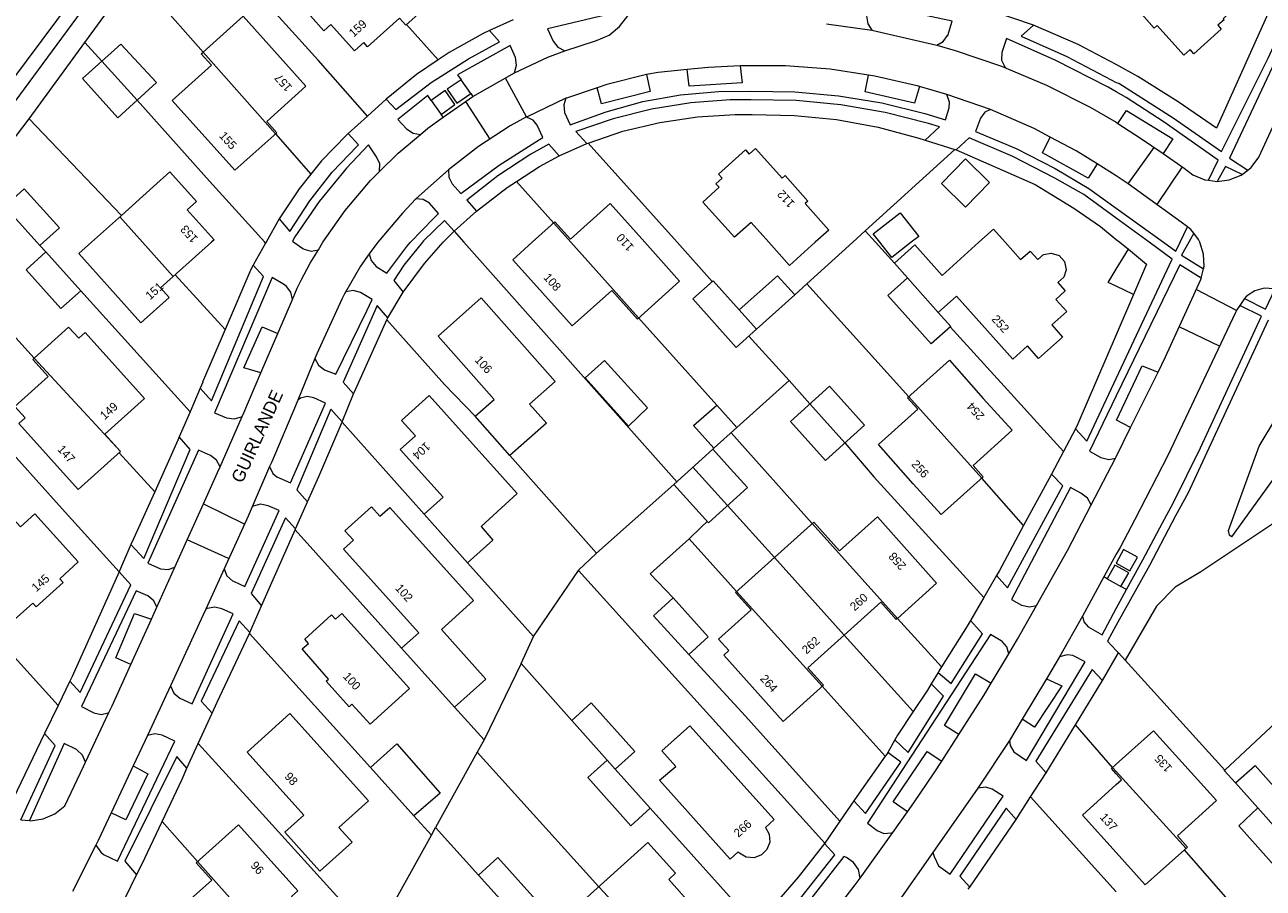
# Model space of a CAD drawing. Header units: metres. Extents: x 83575 to 86200, y 450600 to 453750.
# Tile 32 of 94: x 84721 to 84867, y 451574 to 451676. Entities that reach past the tile are written whole.
import ezdxf
from ezdxf.enums import TextEntityAlignment as Align

# ---------------------------------------------------------------- set-up
doc = ezdxf.new("R2010")
doc.units = ezdxf.units.M
for name, color, linetype, lineweight in [('gw-bs-grondwerklijn', 253, 'Continuous', 18), ('kd-bs-kadastralegrens', 253, 'Continuous', 18), ('og-bs-bebouwing', 253, 'Continuous', 18), ('og-bs-huisnummer', 253, 'Continuous', 18), ('og-bs-straatnaam', 253, 'Continuous', 25), ('vh-bs-randverharding', 253, 'Continuous', 18)]:
    doc.layers.add(name, color=color, linetype=linetype, lineweight=lineweight)
doc.styles.add('Styledgn001', font='dgn001.shx')

msp = doc.modelspace()

# ---------------------------------------------------------------- linework, layer by layer
at = {"layer": 'gw-bs-grondwerklijn'}
for p, q in [((84728.21, 451673.6), (84734.08, 451681.66)), ((84721.66, 451664.59), (84728.21, 451673.6)), ((84773.81, 451667.57), (84772.65, 451669.19)), ((84769.13, 451666.74), (84770.3, 451665.08)), ((84716.04, 451657.22), (84721.66, 451664.59)), ((84787.49, 451661.66), (84787.66, 451661.72)), ((84770.53, 451650), (84771.83, 451651.32)), ((84850, 451650.34), (84850.42, 451650)), ((84850.42, 451650), (84851.43, 451649.17)), ((84852.04, 451643.83), (84850, 451639.08)), ((84758.6, 451628.76), (84758.62, 451628.81)), ((84749.09, 451607.06), (84753.07, 451616.04)), ((84753.07, 451616.04), (84753.11, 451616.14)), ((84732.27, 451611.09), (84732.26, 451611.08)), ((84848.92, 451610.24), (84848.52, 451610.47)), ((84848.92, 451610.24), (84850, 451609.65)), ((84850, 451609.65), (84850.54, 451609.36)), ((84851.21, 451609), (84850.54, 451609.36)), ((84747.65, 451603.8), (84747.7, 451603.9)), ((84850.26, 451601.51), (84851.04, 451600.66)), ((84851.04, 451600.66), (84862.8, 451587.67)), ((84845.18, 451593), (84848.38, 451598.23)), ((84841.73, 451587.35), (84845.18, 451593)), ((84832.7, 451573.83), (84838.17, 451581.84))]:
    msp.add_line(p, q, dxfattribs=at)
for points in [[(84705.34, 451650), (84730.22, 451683.37), (84767.78, 451720.21), (84781.53, 451732.34), (84781.93, 451732.46), (84782.54, 451732.32), (84782.96, 451731.85), (84783.02, 451731.22), (84782.7, 451730.68), (84769.01, 451718.48), (84731.66, 451682.52), (84707.67, 451650)], [(84859.76, 451693.13), (84866.4, 451689.54), (84872.1, 451686.37), (84861.83, 451663.49), (84857.32, 451666.57), (84852.54, 451669.59), (84850, 451670.99)], [(84850, 451670.99), (84845.49, 451673.34), (84840.24, 451675.64)], [(84776, 451675.01), (84775.27, 451674.65), (84771.22, 451672.41), (84769.92, 451671.53)], [(84769.92, 451671.53), (84767.38, 451669.82), (84763.78, 451666.91)], [(84787.66, 451661.72), (84791.73, 451663.1), (84796.1, 451664.16), (84800.54, 451664.82), (84805.02, 451665.09), (84807.03, 451665.08), (84812.01, 451664.98), (84816.98, 451664.48), (84821.88, 451663.59), (84826.7, 451662.3), (84827.44, 451662.07)], [(84759.33, 451662.84), (84759.15, 451662.67), (84756.18, 451659.62), (84754.91, 451658.04)], [(84779.18, 451657.18), (84781.9, 451658.93), (84784.24, 451660.21)], [(84831.09, 451660.91), (84840.41, 451656.82), (84844.99, 451654.01), (84848.15, 451651.85), (84850, 451650.34)], [(84754.91, 451658.04), (84753.51, 451656.3), (84751.16, 451652.75)], [(84774.48, 451653.68), (84778.07, 451656.47), (84779.18, 451657.18)], [(84765.82, 451644.1), (84768.32, 451647.49), (84770.53, 451650)], [(84748.11, 451647.29), (84747.81, 451646.77), (84744.77, 451639.7)], [(84759.96, 451632.08), (84760.2, 451632.67), (84763.88, 451640.83)], [(84763.88, 451640.83), (84764, 451641.08), (84764.01, 451641.09)], [(84744.77, 451639.7), (84742.11, 451633.47), (84742.14, 451633.46), (84741.83, 451632.75)], [(84850, 451639.08), (84845.47, 451628.56), (84845.17, 451627.98)], [(84754.52, 451619.34), (84755.84, 451622.33), (84758.57, 451628.68), (84758.6, 451628.76)], [(84899.67, 451588.21), (84909.43, 451595.29), (84910.54, 451599.1), (84909.54, 451602.65), (84905.85, 451605.78), (84903.9, 451609.48), (84905.49, 451613.43), (84905.52, 451616.76), (84903.38, 451619.04), (84886.36, 451627.43), (84885.26, 451627.44), (84884.4, 451626.78), (84882.73, 451619.83), (84881.76, 451618.56), (84879.85, 451618.03), (84873.52, 451618.51), (84871, 451618.63), (84869.66, 451617.55), (84859.97, 451611.07), (84856.94, 451609.27), (84854.74, 451607.03), (84851.04, 451600.66)], [(84739.37, 451627.02), (84739.2, 451626.63), (84736.47, 451620.54)], [(84842.35, 451622.62), (84842.08, 451622.11), (84839.06, 451616.53)], [(84736.47, 451620.54), (84733.97, 451614.98), (84733.67, 451614.3)], [(84839.06, 451616.53), (84836.16, 451611.17), (84835.85, 451610.63)], [(84850, 451612.09), (84851.6, 451611.2), (84852.5, 451612.81), (84850.87, 451613.71), (84850, 451612.12)], [(84850, 451611.77), (84849.85, 451611.85), (84848.92, 451610.24)], [(84850, 451612.12), (84849.99, 451612.1), (84850, 451612.09)], [(84850.54, 451609.36), (84851.47, 451610.94), (84850, 451611.77)], [(84732.26, 451611.08), (84726.71, 451598.72), (84726.44, 451598.15)], [(84723.47, 451591.97), (84719.29, 451583.28), (84714.83, 451585.78), (84711.02, 451589.43), (84708.3, 451593.45), (84704.85, 451598.21), (84700.73, 451603.2), (84696.76, 451607.13), (84696.08, 451607.08)], [(84832.78, 451605.32), (84832.41, 451604.68), (84829.37, 451599.85)], [(84743.26, 451594.4), (84743.85, 451595.68), (84747.62, 451603.72), (84747.65, 451603.8)], [(84829.37, 451599.85), (84829.04, 451599.34), (84828.96, 451599.2)], [(84828.15, 451597.85), (84827.71, 451597.12), (84826.01, 451594.57)], [(84862.8, 451587.67), (84873.67, 451597.81), (84879, 451591.97), (84884.55, 451596.96), (84887.85, 451593.38), (84895.26, 451593.09), (84899.67, 451588.21)], [(84826.01, 451594.57), (84824.18, 451591.8), (84823.85, 451591.22)], [(84822.71, 451589.29), (84819.38, 451584.56), (84819.03, 451584.05)], [(84823.01, 451589.74), (84822.9, 451589.56), (84822.71, 451589.29)], [(84737.34, 451581.61), (84739.7, 451586.61), (84740.28, 451587.88)], [(84734.34, 451575.3), (84734.95, 451576.53), (84737.34, 451581.61)], [(84815.56, 451579), (84815.56, 451578.99), (84812.46, 451575.03), (84810.38, 451572.65), (84809.55, 451571.57)]]:
    msp.add_lwpolyline(points, dxfattribs=at)
at = {"layer": 'kd-bs-kadastralegrens'}
for p, q in [((84734.08, 451681.66), (84742.2, 451672.45)), ((84766.2, 451675.73), (84769.92, 451671.53)), ((84730.22, 451671.37), (84728.21, 451673.6)), ((84721.66, 451664.59), (84732.53, 451653.16)), ((84750.73, 451662.79), (84754.91, 451658.04)), ((84798.15, 451650), (84787.66, 451661.72)), ((84783.58, 451652.27), (84779.18, 451657.18)), ((84771.83, 451651.32), (84772.96, 451650)), ((84818.88, 451650), (84820.37, 451651.35)), ((84722.22, 451636.31), (84710.24, 451649.61)), ((84722.9, 451649.62), (84723.62, 451648.86)), ((84749.57, 451649.9), (84749.48, 451650)), ((84798.1, 451621.72), (84772.96, 451650)), ((84802.3, 451645.37), (84798.15, 451650)), ((84821.58, 451650), (84823.8, 451647.52)), ((84738.89, 451646.16), (84744.77, 451639.7)), ((84813.48, 451645.09), (84812.04, 451643.79)), ((84727.74, 451644.28), (84740.65, 451629.98)), ((84793.61, 451641.07), (84802.85, 451630.75)), ((84811.36, 451633.67), (84813.82, 451630.92)), ((84758.6, 451628.76), (84768.29, 451617.89)), ((84804.52, 451627.51), (84814.1, 451616.78)), ((84736.47, 451620.54), (84732.27, 451625.12)), ((84802.48, 451625.67), (84802.37, 451625.57)), ((84839.06, 451616.53), (84834.11, 451622.14)), ((84804.1, 451618.92), (84809.64, 451612.77)), ((84753.07, 451616.04), (84765.62, 451602.07)), ((84773.41, 451612.15), (84781.18, 451603.45)), ((84786.49, 451611.25), (84815.59, 451579.04)), ((84824.16, 451605.56), (84829.37, 451599.85)), ((84817.89, 451603.61), (84826.01, 451594.57)), ((84779.74, 451600.24), (84775.36, 451591.24)), ((84822.71, 451589.29), (84815.26, 451597.56)), ((84849.57, 451587.97), (84845.18, 451593)), ((84774.56, 451589.78), (84788.89, 451573.89)), ((84850, 451573.3), (84839.88, 451584.5)), ((84769.14, 451579.96), (84767.06, 451582.28)), ((84807.63, 451569.07), (84794.98, 451583.16)), ((84737.34, 451581.61), (84741.52, 451576.85)), ((84864.52, 451570.84), (84858.06, 451578.24))]:
    msp.add_line(p, q, dxfattribs=at)
for points in [[(84761.58, 451664.9), (84755.75, 451671.49), (84747.34, 451680.83)], [(84749.48, 451650), (84742.95, 451657.23), (84734.4, 451666.79)], [(84821.58, 451650), (84820.37, 451651.35), (84830.94, 451660.95)], [(84825.49, 451631.73), (84813.48, 451645.09), (84818.88, 451650)], [(84774.29, 451629.46), (84770.7, 451633.19), (84763.88, 451640.83)], [(84830.39, 451640), (84837.94, 451631.7), (84843.76, 451625.3)], [(84806.61, 451638.91), (84811.36, 451633.67), (84805.21, 451628.12)], [(84718.01, 451626.87), (84725.2, 451618.9), (84732.26, 451611.08)], [(84817.97, 451626.31), (84821.37, 451622.3), (84834.37, 451608.06)], [(84797.75, 451621.41), (84788.63, 451613.27), (84778.41, 451624.81)], [(84805.18, 451608.75), (84799.58, 451614.96), (84800.98, 451616.37), (84801.71, 451617.02)], [(84797.68, 451607.99), (84794.95, 451610.85), (84799.58, 451614.96)], [(84788.63, 451613.27), (84788.61, 451613.26), (84786.49, 451611.26), (84786.49, 451611.25)], [(84725.06, 451595.28), (84710.35, 451611.54), (84710.45, 451611.63)], [(84785.72, 451593.53), (84779.74, 451600.24), (84781.18, 451603.45), (84786.49, 451611.25)], [(84761.95, 451587.97), (84756.44, 451594.08), (84747.65, 451603.8)], [(84817.37, 451581.64), (84806.23, 451594.02), (84799.53, 451601.31)], [(84771.88, 451595.11), (84775.36, 451591.24), (84774.56, 451589.78), (84769.64, 451580.87)], [(84758.28, 451572.41), (84747.29, 451584.55), (84741.61, 451590.79)], [(84864.08, 451586.14), (84862.75, 451587.62), (84862.8, 451587.67)], [(84765.3, 451567.07), (84763.26, 451569.33), (84769.14, 451579.96), (84769.64, 451580.87), (84774.69, 451575.26)]]:
    msp.add_lwpolyline(points, dxfattribs=at)
at = {"layer": 'og-bs-bebouwing'}
for p, q in [((84730.23, 451671.38), (84734.38, 451666.77)), ((84742.2, 451672.45), (84750.73, 451662.79)), ((84732.34, 451652.99), (84735.02, 451650)), ((84783.58, 451652.27), (84785.61, 451650)), ((84735.02, 451650), (84738.66, 451645.95)), ((84785.61, 451650), (84793.61, 451641.07)), ((84850, 451646.82), (84851.43, 451649.17)), ((84828.99, 451641.7), (84825.34, 451645.81)), ((84852.04, 451643.83), (84850, 451644.8)), ((84805.49, 451642.02), (84807.54, 451639.74)), ((84722.22, 451636.31), (84732.44, 451625.27)), ((84825.49, 451631.73), (84834.11, 451622.14)), ((84813.82, 451630.92), (84817.97, 451626.31)), ((84800.02, 451623.45), (84804.1, 451618.92)), ((84814.1, 451616.78), (84824.16, 451605.56)), ((84809.64, 451612.77), (84817.89, 451603.61)), ((84805.18, 451608.75), (84815.26, 451597.56)), ((84789.89, 451588.85), (84790.83, 451587.79)), ((84849.57, 451587.97), (84850, 451587.5)), ((84850, 451587.5), (84858.24, 451578.4)), ((84866.73, 451583.19), (84869.18, 451580.42)), ((84741.52, 451576.85), (84751.55, 451565.67)), ((84788.89, 451573.89), (84796.28, 451565.97))]:
    msp.add_line(p, q, dxfattribs=at)
for points in [[(84761.9, 451688.89), (84763.1, 451687.55), (84764.01, 451688.36), (84770.09, 451681.58), (84769, 451680.61), (84769.44, 451680.12), (84769.04, 451679.75), (84769.77, 451678.93), (84766.11, 451675.65), (84765.37, 451676.47), (84761.6, 451673.08), (84761.15, 451673.58), (84760.07, 451672.6), (84757.27, 451675.71), (84756.45, 451674.98), (84753.6, 451678.15), (84753.15, 451678.64), (84754.87, 451680.18), (84753.65, 451681.53), (84761.9, 451688.89)], [(84850, 451682.33), (84854.03, 451685.95), (84858.43, 451681.06), (84860.48, 451682.94), (84864.58, 451678.27), (84862.62, 451676.39), (84862.72, 451676.28), (84861.99, 451675.62), (84862.39, 451675.17), (84859.17, 451672.26), (84858.73, 451672.75), (84857.99, 451672.08), (84854.81, 451675.59), (84854.48, 451675.29), (84851.78, 451678.32), (84852.1, 451678.6), (84850, 451680.96)], [(84754.32, 451668.43), (84749.69, 451664.27), (84750.89, 451662.93), (84745.95, 451658.5), (84738.54, 451666.74), (84743.18, 451670.91), (84741.97, 451672.25), (84742.2, 451672.45), (84746.9, 451676.69), (84754.32, 451668.43)], [(84732.49, 451673.41), (84736.7, 451668.86), (84732.11, 451664.71), (84727.95, 451669.33), (84732.49, 451673.41)], [(84808.96, 451650), (84806.88, 451652.33), (84804.93, 451650.59), (84801.18, 451654.75), (84803.12, 451656.49), (84802.74, 451656.9), (84803.48, 451657.58), (84803.05, 451658.06), (84806.22, 451660.92), (84806.66, 451660.42), (84807.4, 451661.08), (84810.57, 451657.58), (84810.9, 451657.87), (84813.6, 451654.85), (84813.27, 451654.56), (84816.06, 451651.44), (84814.45, 451650)], [(84832.21, 451659.84), (84835.03, 451657.05), (84832.18, 451654.16), (84829.35, 451656.94), (84832.21, 451659.84)], [(84729.01, 451650), (84732.53, 451653.16), (84736.34, 451656.6), (84738.26, 451658.33), (84741.4, 451654.83), (84740.29, 451653.83), (84743.48, 451650.28), (84743.17, 451650)], [(84722.56, 451650), (84718.77, 451654.23), (84721.05, 451656.31), (84725.23, 451651.71), (84723.33, 451650)], [(84781.05, 451650), (84783.73, 451652.41), (84785.58, 451650.35), (84790.24, 451654.57), (84794.33, 451650)], [(84822.09, 451650), (84821.31, 451651), (84824.48, 451653.49), (84826.68, 451650.69), (84825.8, 451650)], [(84833.79, 451650), (84835.5, 451651.53), (84836.87, 451650)], [(84723.33, 451650), (84722.9, 451649.62), (84722.56, 451650)], [(84743.17, 451650), (84737.16, 451644.6), (84738.17, 451643.49), (84734.85, 451640.5), (84727.52, 451648.66), (84729.01, 451650)], [(84794.33, 451650), (84798.45, 451645.4), (84793.46, 451640.93), (84790.43, 451644.32), (84785.74, 451640.12), (84778.74, 451647.93), (84781.05, 451650)], [(84814.45, 451650), (84811.41, 451647.27), (84808.96, 451650)], [(84825.8, 451650), (84823.51, 451648.2), (84822.09, 451650)], [(84825.34, 451645.81), (84823.8, 451647.52), (84826.21, 451649.68), (84829.43, 451646.09), (84833.79, 451650)], [(84836.87, 451650), (84838.7, 451647.96), (84839.82, 451648.96), (84840.73, 451647.95), (84841.41, 451648.55), (84842.32, 451648.73), (84843.24, 451648.44), (84843.88, 451647.72), (84844.1, 451646.75), (84843.79, 451645.87), (84843.12, 451645.23), (84843.98, 451644.28), (84842.87, 451643.23), (84844.15, 451641.81), (84842.38, 451640.23), (84843.65, 451638.81), (84840.83, 451636.29), (84839.53, 451637.75), (84837.8, 451636.2), (84831.14, 451643.63), (84828.99, 451641.7)], [(84723.62, 451648.86), (84727.74, 451644.28), (84725.4, 451642.18), (84721.28, 451646.76), (84723.62, 451648.86)], [(84851.43, 451649.17), (84853.58, 451647.41), (84852.04, 451643.83)], [(84850, 451644.8), (84849.05, 451645.25), (84850, 451646.82)], [(84812.04, 451643.79), (84807.54, 451639.74), (84805.12, 451637.57), (84799.99, 451643.3), (84802.4, 451645.46), (84805.49, 451642.02), (84809.99, 451646.05), (84812.04, 451643.79)], [(84828.99, 451641.7), (84830.46, 451640.06), (84828.15, 451637.99), (84823.01, 451643.73), (84825.34, 451645.81)], [(84775, 451643.42), (84783.77, 451633.55), (84780.74, 451630.88), (84782.73, 451628.64), (84778.41, 451624.81), (84774.29, 451629.46), (84776.55, 451631.43), (84769.92, 451638.91), (84775, 451643.42)], [(84735.27, 451631.53), (84730.6, 451627.32), (84732.44, 451625.27), (84727.43, 451620.79), (84720.44, 451628.59), (84721.18, 451629.25), (84719.97, 451630.59), (84723.91, 451634.13), (84722.07, 451636.17), (84722.22, 451636.31), (84726.31, 451639.99), (84727.5, 451638.66), (84728.25, 451639.33), (84735.27, 451631.53)], [(84834.28, 451631.55), (84837.72, 451627.82), (84833.09, 451623.64), (84834.29, 451622.31), (84829.33, 451617.85), (84826.03, 451621.47), (84821.93, 451626.1), (84826.57, 451630.28), (84825.36, 451631.61), (84830.32, 451636.07), (84834.28, 451631.55)], [(84789.58, 451636.05), (84794.64, 451630.43), (84792.4, 451628.28), (84787.28, 451633.98), (84789.58, 451636.05)], [(84768.88, 451631.89), (84779.26, 451620.31), (84775.02, 451616.43), (84776.41, 451614.83), (84773.41, 451612.15), (84768.29, 451617.89), (84770.52, 451619.9), (84765.47, 451625.51), (84767.26, 451627.12), (84765.61, 451628.96), (84768.88, 451631.89)], [(84816.13, 451633), (84820.28, 451628.39), (84815.67, 451624.24), (84811.52, 451628.85), (84816.13, 451633)], [(84802.85, 451630.75), (84805.21, 451628.12), (84802.48, 451625.67), (84800.1, 451628.35), (84802.85, 451630.75)], [(84873.59, 451630.05), (84882, 451625.66), (84882.34, 451623.67), (84882.22, 451623.59), (84874.35, 451625.78), (84871.81, 451625.79), (84870.07, 451624.16), (84863.62, 451615.2), (84863.37, 451615.4), (84863.26, 451615.96), (84866.86, 451625.9), (84868.83, 451629.19), (84871.71, 451630.24), (84873.59, 451630.05)], [(84804.41, 451623.3), (84806.45, 451621.04), (84801.84, 451616.88), (84797.75, 451621.41), (84802.37, 451625.57), (84804.41, 451623.3)], [(84765.62, 451602.07), (84767.64, 451603.86), (84758.76, 451613.77), (84759.93, 451614.82), (84758.93, 451615.92), (84762.07, 451618.74), (84763.06, 451617.64), (84764.24, 451618.69), (84774.12, 451607.68), (84770.32, 451604.27), (84775.58, 451598.41), (84771.88, 451595.11), (84765.62, 451602.07)], [(84727.45, 451612.25), (84725.25, 451610.26), (84725.65, 451609.82), (84722.47, 451606.94), (84722.07, 451607.38), (84719.86, 451605.4), (84714.7, 451611.15), (84716.38, 451612.58), (84714.81, 451614.35), (84719.03, 451618.16), (84720.61, 451616.4), (84722.32, 451617.94), (84727.45, 451612.25)], [(84824.16, 451605.56), (84824.03, 451605.45), (84822.19, 451607.48), (84813.59, 451599.73), (84815.42, 451597.7), (84810.66, 451593.41), (84803.65, 451601.24), (84804.24, 451601.77), (84803.03, 451603.12), (84806.88, 451606.58), (84805.04, 451608.62), (84814.29, 451616.95), (84817.34, 451613.55), (84821.81, 451617.56), (84828.79, 451609.74), (84824.16, 451605.56)], [(84797.68, 451607.99), (84801.83, 451603.39), (84799.53, 451601.31), (84795.38, 451605.9), (84797.68, 451607.99)], [(84766.57, 451597.29), (84761.9, 451593.08), (84759.76, 451595.45), (84759.44, 451595.15), (84756.71, 451598.16), (84757, 451598.42), (84753.88, 451601.98), (84754.63, 451602.63), (84754.19, 451603.12), (84757.36, 451605.99), (84757.81, 451605.5), (84758.56, 451606.17), (84766.57, 451597.29)], [(84788.02, 451595.6), (84793.15, 451589.87), (84790.83, 451587.79), (84794.98, 451583.16), (84792.68, 451581.1), (84787.61, 451586.77), (84789.89, 451588.85), (84785.72, 451593.53), (84788.02, 451595.6)], [(84752.43, 451594.33), (84761.7, 451584.04), (84758.22, 451580.89), (84759.79, 451579.17), (84755.98, 451575.74), (84751.83, 451580.34), (84754.07, 451582.35), (84747.38, 451589.79), (84752.43, 451594.33)], [(84799.67, 451592.91), (84809.61, 451581.83), (84808.57, 451580.89), (84809.02, 451580.08), (84809.09, 451579.16), (84808.76, 451578.29), (84808.11, 451577.64), (84807.24, 451577.32), (84806.32, 451577.39), (84805.51, 451577.84), (84805.34, 451578.01), (84804.41, 451577.16), (84796.07, 451586.46), (84798, 451588.1), (84796.35, 451589.93), (84799.67, 451592.91)], [(84850, 451588.35), (84854.4, 451592.3), (84861.85, 451584.06), (84857.21, 451579.89), (84858.41, 451578.55), (84853.43, 451574.11), (84850, 451577.93)], [(84765.05, 451590.76), (84770.19, 451584.95), (84767.06, 451582.28), (84761.95, 451587.97), (84765.05, 451590.76)], [(84850, 451587.23), (84849.45, 451587.86), (84850, 451588.35)], [(84866.4, 451588.21), (84871.47, 451582.51), (84869.18, 451580.42), (84871.87, 451577.41), (84869.57, 451575.35), (84864.46, 451581.1), (84866.73, 451583.19), (84864.08, 451586.14), (84866.4, 451588.21)], [(84850, 451585.95), (84850.63, 451586.52), (84850, 451587.23)], [(84850, 451577.93), (84846.02, 451582.36), (84850, 451585.95)], [(84753.82, 451571.39), (84749.89, 451567.87), (84751.72, 451565.83), (84746.74, 451561.35), (84738.53, 451570.48), (84743.21, 451574.68), (84741.37, 451576.72), (84746.37, 451581.2), (84753.37, 451573.39), (84752.62, 451572.72), (84753.82, 451571.39)], [(84794.7, 451579.11), (84797.97, 451575.48), (84797.16, 451574.74), (84799.96, 451571.61), (84798.85, 451570.65), (84799.29, 451570.17), (84795.53, 451566.79), (84796.28, 451565.97), (84792.61, 451562.66), (84791.88, 451563.47), (84791.48, 451563.11), (84791.04, 451563.59), (84789.94, 451562.62), (84783.89, 451569.39), (84794.7, 451579.11)], [(84776.99, 451577.33), (84782.14, 451571.6), (84779.84, 451569.54), (84774.69, 451575.26), (84776.99, 451577.33)]]:
    msp.add_lwpolyline(points, dxfattribs=at)
at = {"layer": 'vh-bs-randverharding'}
for p, q in [((84840.24, 451675.64), (84835.34, 451677.3)), ((84778.78, 451676.26), (84776, 451675.01)), ((84815.77, 451675.78), (84821.14, 451675.05)), ((84821.14, 451675.05), (84828.81, 451673.27)), ((84784.9, 451672.62), (84788.65, 451673.81)), ((84774.05, 451667.23), (84778.94, 451669.99)), ((84780.35, 451664.8), (84777.87, 451669.39)), ((84830, 451667.45), (84826.75, 451668.41)), ((84763.78, 451666.91), (84761.58, 451664.9)), ((84770.51, 451664.78), (84774.05, 451667.23)), ((84773.81, 451667.57), (84774.05, 451667.23)), ((84785.03, 451667), (84780.37, 451664.79)), ((84835.14, 451665.69), (84830, 451667.45)), ((84773.17, 451666.62), (84776.02, 451662.17)), ((84761.58, 451664.9), (84759.33, 451662.84)), ((84770.51, 451664.78), (84770.3, 451665.08)), ((84850, 451664.17), (84850.2, 451664.04)), ((84827.44, 451662.07), (84830.94, 451660.95)), ((84830.94, 451660.95), (84831.09, 451660.91)), ((84851.42, 451656.89), (84854.49, 451661.18)), ((84860.89, 451657.32), (84862.05, 451659.7)), ((84771.17, 451658.54), (84767.31, 451655.11)), ((84850, 451657.85), (84847.73, 451659.27)), ((84857.79, 451658.89), (84854.8, 451654.44)), ((84864.85, 451658.02), (84865.52, 451658.53)), ((84860.89, 451657.32), (84861.9, 451657.18)), ((84861.9, 451657.18), (84861.93, 451657.18)), ((84771.83, 451651.32), (84774.48, 451653.68)), ((84850, 451654.01), (84855.58, 451650)), ((84751.16, 451652.75), (84749.62, 451650)), ((84853.88, 451650), (84850, 451652.83)), ((84857.54, 451650), (84858.41, 451651.81)), ((84859.14, 451651.06), (84858.55, 451650)), ((84749.62, 451650), (84749.57, 451649.9)), ((84755.79, 451649.12), (84756.32, 451650)), ((84762.82, 451650), (84761.81, 451648.64)), ((84856.59, 451648.02), (84853.88, 451650)), ((84850, 451633.91), (84856.59, 451648.02)), ((84857.49, 451647.35), (84850, 451631.85)), ((84860.02, 451645.75), (84857.49, 451647.35)), ((84860.02, 451645.75), (84860.29, 451646.86)), ((84764.01, 451641.09), (84765.82, 451644.1)), ((84864.19, 451641.93), (84859.43, 451644.41)), ((84751, 451639.22), (84752.73, 451643.25)), ((84865.14, 451643.35), (84864.59, 451642.54)), ((84867.14, 451641.28), (84864.59, 451642.54)), ((84749, 451634.56), (84751, 451639.22)), ((84862.2, 451637.72), (84857.42, 451640)), ((84755.38, 451636.26), (84753.37, 451631.37)), ((84851.69, 451628.11), (84854.94, 451634.67)), ((84741.83, 451632.75), (84740.65, 451629.98)), ((84758.62, 451628.81), (84759.96, 451632.08)), ((84740.65, 451629.98), (84739.37, 451627.02)), ((84744.18, 451623.48), (84746.8, 451629.44)), ((84845.17, 451627.98), (84843.76, 451625.3)), ((84850, 451624.67), (84851.69, 451628.11)), ((84843.76, 451625.3), (84842.35, 451622.62)), ((84847.04, 451619), (84849.92, 451624.51)), ((84849.92, 451624.51), (84850, 451624.67)), ((84750.04, 451623.52), (84747.96, 451618.75)), ((84742.23, 451619.09), (84747.03, 451616.76)), ((84753.11, 451616.14), (84754.52, 451619.34)), ((84745.18, 451612.65), (84740.3, 451614.84)), ((84736.73, 451606.9), (84738.84, 451611.61)), ((84744.66, 451611.42), (84742.51, 451606.66)), ((84835.85, 451610.63), (84834.37, 451608.06)), ((84736.08, 451605.48), (84736.73, 451606.9)), ((84747.7, 451603.9), (84749.09, 451607.06)), ((84834.37, 451608.06), (84832.78, 451605.32)), ((84733.65, 451600.12), (84736.08, 451605.48)), ((84846.02, 451605.86), (84843.31, 451601.04)), ((84835.24, 451597.94), (84837.32, 451601.41)), ((84843.31, 451601.04), (84841.76, 451598.45)), ((84848.38, 451598.23), (84850, 451601.05)), ((84850, 451601.79), (84850.26, 451601.51)), ((84850, 451601.05), (84850.26, 451601.51)), ((84726.44, 451598.15), (84725.06, 451595.28)), ((84828.96, 451599.2), (84828.15, 451597.85)), ((84841.76, 451598.45), (84838.9, 451593.68)), ((84738.35, 451597.63), (84735.62, 451591.73)), ((84725.06, 451595.28), (84723.47, 451591.97)), ((84728.31, 451588.6), (84731.07, 451594.47)), ((84741.61, 451590.79), (84743.26, 451594.4)), ((84838.9, 451593.68), (84837.4, 451591.16)), ((84740.28, 451587.88), (84741.61, 451590.79)), ((84823.85, 451591.22), (84823.01, 451589.74)), ((84829.39, 451588.73), (84831.41, 451591.88)), ((84837.4, 451591.16), (84833.65, 451585.53)), ((84733.93, 451588.15), (84731.33, 451582.62)), ((84839.88, 451584.5), (84841.73, 451587.35)), ((84833.65, 451585.53), (84828.35, 451577.94)), ((84819.03, 451584.05), (84817.37, 451581.64)), ((84838.17, 451581.84), (84839.88, 451584.5)), ((84823.62, 451580.31), (84825.34, 451582.73)), ((84720.65, 451581.79), (84721.7, 451581.7)), ((84817.37, 451581.64), (84815.59, 451579.04)), ((84815.59, 451579.04), (84815.56, 451579)), ((84819.77, 451574.91), (84823.62, 451580.31)), ((84729.51, 451578.79), (84726.78, 451573.32)), ((84828.35, 451577.94), (84824.38, 451572.27)), ((84732.99, 451572.54), (84734.34, 451575.3)), ((84832.53, 451573.6), (84832.7, 451573.83))]:
    msp.add_line(p, q, dxfattribs=at)
for points in [[(84862.42, 451660.7), (84867.93, 451671.74), (84874.32, 451685.67)], [(84865.52, 451658.53), (84865.93, 451658.84), (84866.85, 451660.04), (84877.73, 451683.7)], [(84792.65, 451677.51), (84782.83, 451675.19), (84783.51, 451673.73), (84784.07, 451673.05), (84784.9, 451672.62)], [(84788.65, 451673.81), (84790.11, 451674.47), (84791.36, 451675.47), (84792.33, 451676.75), (84792.65, 451677.51)], [(84828.81, 451673.27), (84829.57, 451673.69), (84830.08, 451674.4), (84830.1, 451674.43), (84830.63, 451676.1), (84820.66, 451678.22), (84820.51, 451676.74), (84820.65, 451675.81), (84821.14, 451675.05)], [(84840.24, 451675.64), (84838.76, 451674.34), (84844.17, 451671.95), (84849.41, 451669.2), (84850, 451668.86)], [(84763.78, 451666.91), (84764.93, 451665.68), (84769.11, 451668.85), (84773.53, 451671.68), (84777.17, 451673.68), (84776, 451675.01)], [(84778.94, 451669.99), (84779.19, 451670.91), (84779.07, 451671.8), (84778.44, 451673.22), (84772.23, 451669.78), (84772.65, 451669.19)], [(84778.94, 451669.99), (84782.88, 451671.84), (84784.9, 451672.62)], [(84828.81, 451673.27), (84830.98, 451672.63), (84836.44, 451670.78), (84836.99, 451670.55)], [(84850, 451667.77), (84849.05, 451668.3), (84842.87, 451671.48), (84837.04, 451674.07), (84836.47, 451672.41), (84836.46, 451671.52), (84836.84, 451670.72), (84836.99, 451670.55)], [(84868.74, 451671.32), (84863.37, 451659.95), (84865.52, 451658.53)], [(84794.53, 451669.8), (84789.87, 451668.62), (84788.71, 451668.23)], [(84794.53, 451669.8), (84794.96, 451667.8), (84789.23, 451666.34), (84788.71, 451668.23)], [(84799.35, 451670.39), (84795.9, 451670.04), (84794.54, 451669.8), (84794.53, 451669.8)], [(84805.6, 451670.83), (84801.84, 451670.65), (84799.35, 451670.39)], [(84805.6, 451670.83), (84805.82, 451668.84), (84799.56, 451668.45), (84799.35, 451670.39)], [(84820.75, 451669.74), (84816.23, 451670.43), (84810.93, 451670.83), (84805.61, 451670.83), (84805.6, 451670.83)], [(84826.75, 451668.41), (84826.19, 451666.41), (84820.34, 451667.76), (84820.75, 451669.74)], [(84826.75, 451668.41), (84826.66, 451668.44), (84821.48, 451669.63), (84820.75, 451669.74)], [(84836.99, 451670.55), (84841.76, 451668.54), (84846.91, 451665.95), (84850, 451664.17)], [(84772.65, 451669.19), (84771, 451668.06), (84772.15, 451666.42), (84773.81, 451667.57)], [(84788.71, 451668.23), (84785.1, 451667.02), (84785.03, 451667)], [(84850, 451668.86), (84850.31, 451668.78), (84856.71, 451664.7), (84862.42, 451660.7)], [(84769.13, 451666.74), (84768.71, 451667.34), (84765.18, 451664.49), (84766.2, 451663.38), (84766.98, 451662.87), (84767.85, 451662.74)], [(84770.3, 451665.08), (84771.92, 451666.26), (84770.78, 451667.91), (84769.13, 451666.74)], [(84785.03, 451667), (84784.79, 451666.24), (84784.86, 451665.32), (84785.54, 451663.86), (84789.76, 451665.42), (84794.11, 451666.61), (84798.54, 451667.4), (84803.03, 451667.8), (84806.85, 451667.83), (84812.04, 451667.77), (84817.22, 451667.3), (84822.34, 451666.45), (84827.39, 451665.2), (84829.82, 451664.45), (84830.29, 451665.88), (84830.31, 451666.55), (84830, 451667.45)], [(84827.44, 451662.07), (84829.13, 451663.65), (84827.84, 451664.03), (84822.71, 451665.33), (84817.49, 451666.23), (84812.21, 451666.73), (84806.91, 451666.83), (84804.4, 451666.81), (84799.75, 451666.47), (84795.14, 451665.72), (84790.61, 451664.59), (84786.2, 451663.07), (84787.49, 451661.66)], [(84862.05, 451659.7), (84855.66, 451664.2), (84851.17, 451667.09), (84850, 451667.77)], [(84835.14, 451665.69), (84834.49, 451665.35), (84833.96, 451664.66), (84833.38, 451663.07), (84838.17, 451661.08), (84842.78, 451658.73), (84846.76, 451656.34), (84850, 451654.01)], [(84842.2, 451662.42), (84840.29, 451663.42), (84835.14, 451665.69)], [(84850.2, 451664.04), (84851.19, 451665.56), (84856.68, 451662.21), (84855.52, 451660.47)], [(84767.85, 451662.74), (84768.73, 451663.48), (84770.51, 451664.78)], [(84780.37, 451664.79), (84780.35, 451664.8), (84778.45, 451663.74), (84774.69, 451661.3), (84771.17, 451658.54)], [(84771.17, 451658.54), (84771.2, 451657.7), (84771.6, 451656.89), (84772.61, 451655.75), (84777.15, 451659.11), (84781.92, 451662.14), (84782.31, 451662.36), (84781.64, 451663.81), (84781.16, 451664.4), (84780.37, 451664.79)], [(84850.2, 451664.04), (84852.86, 451662.31), (84855.52, 451660.47)], [(84751.16, 451652.75), (84752.44, 451651.28), (84754.78, 451654.89), (84757.44, 451658.26), (84760.4, 451661.38), (84760.55, 451661.52), (84759.33, 451662.84)], [(84763.03, 451658.37), (84765.2, 451660.53), (84767.85, 451662.74)], [(84847.73, 451659.27), (84846.7, 451657.56), (84841.29, 451660.57), (84842.2, 451662.42)], [(84847.73, 451659.27), (84845.27, 451660.8), (84842.2, 451662.42)], [(84763.03, 451658.37), (84763.04, 451659.26), (84762.66, 451660.09), (84761.73, 451661.5), (84759.13, 451658.74), (84755.9, 451654.81), (84753, 451650.63), (84752.73, 451650.11), (84752.89, 451650)], [(84784.24, 451660.21), (84782.99, 451661.58), (84780.89, 451660.4), (84776.99, 451657.85), (84773.32, 451654.98), (84774.48, 451653.68)], [(84784.24, 451660.21), (84787.48, 451661.66), (84787.49, 451661.66)], [(84850, 451652.83), (84846.16, 451655.63), (84842.76, 451657.55), (84837.79, 451660.13), (84832.65, 451662.35), (84831.09, 451660.91)], [(84855.52, 451660.47), (84858, 451658.74), (84859.05, 451657.95), (84860.44, 451657.37), (84860.89, 451657.32)], [(84756.32, 451650), (84758.97, 451653.76), (84761.94, 451657.28), (84763.03, 451658.37)], [(84864.85, 451658.02), (84862.88, 451658.96), (84861.9, 451657.18)], [(84861.93, 451657.18), (84863.34, 451657.36), (84864.74, 451657.93), (84864.85, 451658.02)], [(84858.41, 451651.81), (84857.65, 451652.39), (84851.42, 451656.89), (84850, 451657.85)], [(84767.31, 451655.11), (84765.71, 451653.44), (84762.82, 451650)], [(84766.68, 451650), (84769.41, 451652.86), (84769.98, 451653.39), (84768.93, 451654.61), (84768.91, 451654.62), (84768.17, 451655.05), (84767.31, 451655.11)], [(84771.83, 451651.32), (84770.7, 451652.57), (84768.21, 451650.15), (84768.07, 451650)], [(84859.14, 451651.06), (84858.82, 451651.5), (84858.41, 451651.81)], [(84859.87, 451650), (84859.7, 451650.33), (84859.14, 451651.06)], [(84749.57, 451649.9), (84748.15, 451647.36), (84748.11, 451647.29)], [(84752.89, 451650), (84753.97, 451649.28), (84754.12, 451649.19), (84754.94, 451648.96), (84755.79, 451649.12)], [(84761.81, 451648.64), (84762.04, 451647.83), (84762.61, 451647.13), (84763.88, 451646.34), (84766.25, 451649.5), (84766.68, 451650)], [(84768.07, 451650), (84765.89, 451647.29), (84764.69, 451645.48), (84765.82, 451644.1)], [(84855.58, 451650), (84857.03, 451648.96), (84857.54, 451650)], [(84858.55, 451650), (84857.7, 451648.46), (84860.29, 451646.86)], [(84860.29, 451646.86), (84860.36, 451647.13), (84860.31, 451648.6), (84859.87, 451650)], [(84753.78, 451645.51), (84754.84, 451647.55), (84755.79, 451649.12)], [(84761.81, 451648.64), (84760.77, 451647.16), (84758.98, 451644.11)], [(84741.83, 451632.75), (84743.16, 451631.28), (84749.33, 451645.94), (84748.11, 451647.29)], [(84752.73, 451643.25), (84752.56, 451644.1), (84752.04, 451644.79), (84751.8, 451644.96), (84750.35, 451645.82), (84743.52, 451629.84), (84744.94, 451629.28), (84745.84, 451629.14), (84746.71, 451629.38), (84746.8, 451629.44)], [(84752.73, 451643.25), (84753.3, 451644.58), (84753.78, 451645.51)], [(84854.94, 451634.67), (84855.82, 451636.47), (84859.97, 451645.62), (84860.01, 451645.71), (84860.02, 451645.75)], [(84758.98, 451644.11), (84758.9, 451643.98), (84758.58, 451643.28)], [(84761.51, 451641.92), (84762.15, 451643.22), (84760.76, 451644.08), (84759.89, 451644.3), (84759.02, 451644.13), (84758.98, 451644.11)], [(84868.64, 451644.5), (84867.48, 451644.59), (84866.35, 451644.28), (84865.38, 451643.62), (84865.14, 451643.35)], [(84865.14, 451643.35), (84867.61, 451642.09), (84868.42, 451643.74), (84868.64, 451644.5)], [(84758.58, 451643.28), (84755.61, 451636.82), (84755.38, 451636.26)], [(84755.38, 451636.26), (84755.79, 451635.47), (84756.52, 451634.93), (84757.85, 451634.41), (84761.51, 451641.92)], [(84764.01, 451641.09), (84762.75, 451642.55), (84762.31, 451641.55)], [(84864.59, 451642.54), (84864.23, 451642.01), (84864.19, 451641.93), (84864.09, 451641.7), (84856.09, 451624.81), (84852.2, 451617.27), (84850.45, 451613.96), (84850, 451613.15)], [(84762.31, 451641.55), (84758.71, 451633.47), (84759.96, 451632.08)], [(84850, 451606.75), (84851.21, 451609), (84853.13, 451612.48), (84855.44, 451616.88), (84856.7, 451619.2), (84859.96, 451625.73), (84867.14, 451641.28)], [(84867.94, 451640.81), (84860.71, 451625.17), (84858.47, 451620.4), (84856.99, 451617.68), (84853.92, 451611.84), (84850, 451604.77)], [(84749, 451634.56), (84747, 451635.18), (84749.16, 451640), (84751, 451639.22)], [(84851.69, 451628.11), (84850.03, 451629), (84853.05, 451635.41), (84854.94, 451634.67)], [(84746.8, 451629.44), (84746.98, 451629.84), (84749, 451634.56)], [(84845.17, 451627.98), (84846.54, 451626.5), (84850, 451633.91)], [(84750.04, 451623.52), (84750.43, 451622.71), (84750.89, 451622.29), (84752.49, 451621.58), (84756.64, 451630.99), (84755.26, 451631.61), (84754.48, 451631.8), (84753.69, 451631.59), (84753.37, 451631.37)], [(84850, 451631.85), (84846.84, 451625.31), (84848.19, 451624.57), (84849.13, 451624.36), (84849.92, 451624.51)], [(84753.37, 451631.37), (84753.09, 451630.69), (84750.28, 451624.05), (84750.04, 451623.52)], [(84758.62, 451628.81), (84757.26, 451630.29), (84753.25, 451620.77), (84754.52, 451619.34)], [(84733.67, 451614.3), (84735.17, 451612.67), (84740.65, 451625.54), (84739.37, 451627.02)], [(84744.18, 451623.48), (84743.78, 451624.27), (84743.07, 451624.82), (84741.65, 451625.45), (84735.67, 451612.12), (84737.15, 451611.45), (84738.07, 451611.36), (84738.84, 451611.61)], [(84738.84, 451611.61), (84740.3, 451614.84), (84742.22, 451619.1), (84743.88, 451622.79), (84744.18, 451623.48)], [(84835.85, 451610.63), (84837.17, 451609.17), (84843.68, 451621.23), (84842.35, 451622.62)], [(84847.04, 451619), (84846.62, 451619.76), (84845.83, 451620.37), (84845.81, 451620.38), (84844.61, 451621.05), (84837.63, 451607.81), (84838.82, 451607.14), (84839.74, 451606.93), (84840.57, 451607.09)], [(84744.66, 451611.42), (84744.99, 451610.62), (84745.66, 451610.02), (84745.79, 451609.96), (84747.1, 451609.36), (84751.16, 451618.33), (84749.86, 451618.87), (84748.98, 451619.05), (84748.1, 451618.83), (84747.96, 451618.75)], [(84747.96, 451618.75), (84747.49, 451617.66), (84744.66, 451611.42)], [(84840.57, 451607.09), (84844.23, 451613.61), (84847.04, 451619)], [(84753.11, 451616.14), (84751.91, 451617.47), (84747.86, 451608.52), (84749.09, 451607.06)], [(84733.67, 451614.3), (84732.32, 451611.19), (84732.27, 451611.09)], [(84850, 451613.15), (84848.52, 451610.47), (84846.02, 451605.86)], [(84726.44, 451598.15), (84727.65, 451596.83), (84733.64, 451609.53), (84732.27, 451611.09)], [(84736.73, 451606.9), (84736.35, 451607.67), (84735.65, 451608.23), (84734.28, 451608.82), (84727.84, 451595.17), (84729.3, 451594.44), (84730.14, 451594.24), (84730.98, 451594.43), (84731.07, 451594.47)], [(84738.35, 451597.63), (84738.73, 451596.76), (84739.43, 451596.16), (84739.45, 451596.15), (84740.88, 451595.48), (84745.72, 451606.11), (84744.41, 451606.69), (84743.55, 451606.91), (84742.68, 451606.74), (84742.51, 451606.66)], [(84837.32, 451601.41), (84838.34, 451603.12), (84840.57, 451607.09)], [(84733.65, 451600.12), (84731.88, 451600.93), (84734.09, 451606.14), (84736.08, 451605.48)], [(84742.51, 451606.66), (84742.21, 451606.01), (84738.35, 451597.63)], [(84846.02, 451605.86), (84846.18, 451605.18), (84846.68, 451604.58), (84848.32, 451603.64), (84850, 451606.75)], [(84747.7, 451603.9), (84746.43, 451605.29), (84741.97, 451595.82), (84743.26, 451594.4)], [(84828.96, 451599.2), (84830.51, 451597.88), (84834.22, 451603.74), (84832.78, 451605.32)], [(84850, 451604.77), (84848.96, 451602.89), (84850, 451601.79)], [(84837.32, 451601.41), (84837.09, 451602.22), (84836.51, 451602.86), (84836.4, 451602.94), (84835.15, 451603.67), (84820.62, 451581.38), (84821.77, 451580.52), (84822.57, 451580.19), (84823.43, 451580.25), (84823.62, 451580.31)], [(84837.4, 451591.16), (84837.47, 451590.58), (84837.89, 451589.82), (84839.4, 451588.81), (84846.31, 451600.43), (84844.86, 451601.2), (84844.22, 451601.27), (84843.31, 451601.04)], [(84731.07, 451594.47), (84731.44, 451595.27), (84733.65, 451600.12)], [(84848.38, 451598.23), (84847.17, 451599.53), (84840.5, 451588.72), (84841.73, 451587.35)], [(84831.41, 451591.88), (84829.7, 451592.93), (84833.37, 451599.02), (84835.24, 451597.94)], [(84841.76, 451598.45), (84843.58, 451597.6), (84840.36, 451592.74), (84838.9, 451593.68)], [(84823.85, 451591.22), (84825.44, 451589.76), (84829.62, 451596.4), (84828.15, 451597.85)], [(84831.41, 451591.88), (84834.37, 451596.49), (84835.24, 451597.94)], [(84720.65, 451581.79), (84724.71, 451590.58), (84723.47, 451591.97)], [(84728.31, 451588.6), (84727.96, 451589.44), (84727.29, 451590.05), (84727.24, 451590.08), (84725.78, 451590.8), (84721.7, 451581.7)], [(84729.51, 451578.79), (84730.11, 451577.96), (84730.44, 451577.68), (84732.08, 451576.9), (84738.83, 451591.09), (84737.35, 451591.8), (84736.48, 451591.96), (84735.62, 451591.73)], [(84735.62, 451591.73), (84735.31, 451591.08), (84733.93, 451588.15)], [(84740.28, 451587.88), (84739.07, 451589.28), (84732.95, 451576.89), (84734.34, 451575.3)], [(84819.03, 451584.05), (84820.41, 451582.54), (84824.56, 451588.59), (84823.01, 451589.74)], [(84825.34, 451582.73), (84823.67, 451583.92), (84827.66, 451589.85), (84829.39, 451588.73)], [(84725.85, 451583.44), (84728.07, 451588.08), (84728.31, 451588.6)], [(84733.93, 451588.15), (84735.65, 451587.24), (84733.07, 451581.77), (84731.33, 451582.62)], [(84825.34, 451582.73), (84826.08, 451583.78), (84828.51, 451587.34), (84829.39, 451588.73)], [(84828.35, 451577.94), (84828.48, 451577.45), (84829.03, 451576.34), (84830.38, 451575.38), (84836.65, 451584.6), (84835.34, 451585.42), (84834.59, 451585.63), (84833.65, 451585.53)], [(84721.7, 451581.7), (84721.82, 451581.69), (84723.3, 451581.9), (84724.68, 451582.5), (84725.85, 451583.44)], [(84731.33, 451582.62), (84729.79, 451579.35), (84729.51, 451578.79)], [(84838.17, 451581.84), (84837.01, 451583.15), (84831.53, 451575.15), (84832.7, 451573.83)], [(84809.55, 451571.57), (84810.84, 451570.12), (84816.78, 451577.66), (84815.56, 451579)], [(84819.77, 451574.91), (84819.56, 451575.92), (84818.99, 451576.77), (84818.14, 451577.34), (84817.82, 451577.46), (84811.15, 451568.88), (84812.33, 451567.89), (84813.15, 451567.53), (84814.04, 451567.56), (84814.12, 451567.58)], [(84814.12, 451567.58), (84819.19, 451574.1), (84819.77, 451574.91)]]:
    msp.add_lwpolyline(points, dxfattribs=at)

# ---------------------------------------------------------------- texts
at = {"layer": 'og-bs-huisnummer', "style": 'Styledgn001'}
for s, rotation, p in [('159', 41.9562, (84760.77, 451674.9)), ('157', 131.957, (84752.02, 451669.17)), ('155', 311.957, (84744.76, 451661.69)), ('112', 131.9621, (84811.37, 451655.45)), ('153', 131.9631, (84740.9, 451651.3)), ('110', 131.958, (84792.37, 451650.31)), ('108', 311.958, (84783.05, 451644.96)), ('151', 41.9557, (84736.76, 451643.88)), ('252', 311.9564, (84835.96, 451640.04)), ('106', 311.952, (84774.93, 451635.22)), ('149', 41.9588, (84731.39, 451629.72)), ('254', 131.9519, (84833.76, 451630.37)), ('147', 311.9507, (84725.66, 451624.67)), ('104', 221.9706, (84767.63, 451625.73)), ('256', 311.9546, (84826.49, 451622.9)), ('258', 131.958, (84824.52, 451612.67)), ('145', 41.9555, (84723.32, 451609.4)), ('102', 311.9546, (84765.55, 451608.26)), ('260', 41.9615, (84819.94, 451607.15)), ('262', 41.9615, (84814.26, 451602.04)), ('100', 311.9543, (84759.38, 451597.84)), ('264', 311.958, (84808.62, 451597.58)), ('135', 131.9519, (84855.92, 451588.79)), ('98', 311.952, (84752.22, 451586.3)), ('137', 311.9581, (84848.74, 451581.21)), ('266', 41.9598, (84806.22, 451580.41)), ('96', 131.958, (84748.96, 451576.46))]:
    msp.add_text(s, height=1, rotation=rotation, dxfattribs=at).set_placement(p, align=Align.CENTER)
at = {"layer": 'og-bs-straatnaam', "style": 'Styledgn001'}
msp.add_text('GUIRLANDE', height=1.5, rotation=65.3947, dxfattribs=at).set_placement((84748.56, 451627.08), align=Align.MIDDLE_CENTER)

doc.saveas('drawing.dxf')
